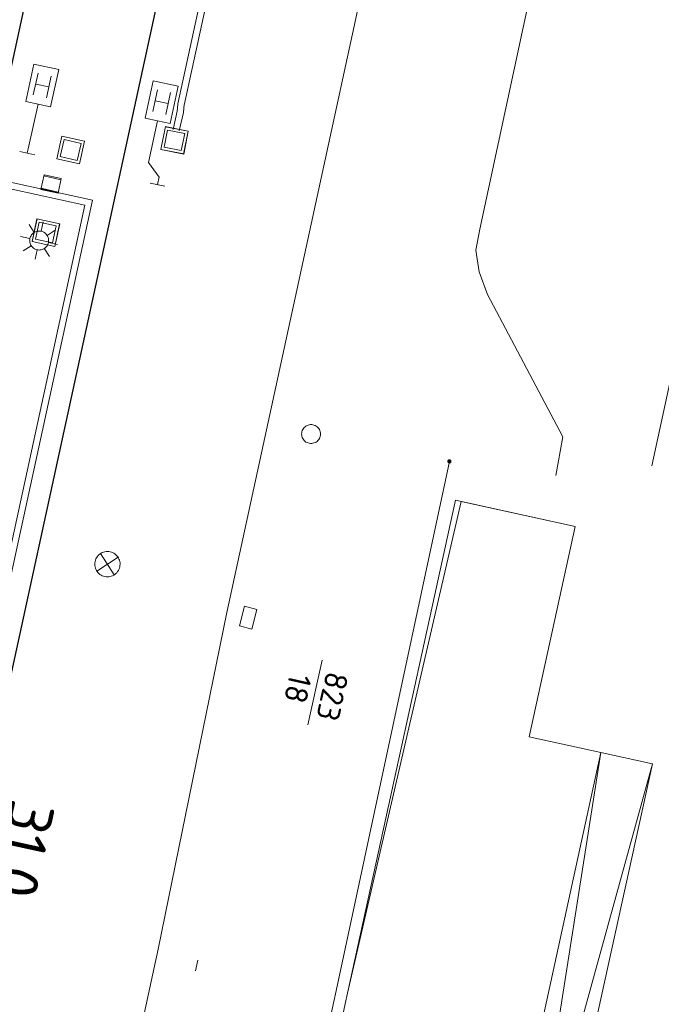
# Model space of a CAD drawing. Header units: metres. Extents: x 3425540 to 3446143, y 5432760 to 5444637.
# Tile 180 of 256: x 3436016 to 3436067, y 5440220 to 5440298. Entities that reach past the tile are written whole.
import ezdxf
from ezdxf.enums import TextEntityAlignment as Align

# ---------------------------------------------------------------- set-up
doc = ezdxf.new("R2010")
doc.units = ezdxf.units.M
for name, color, linetype, lineweight in [('B_Bestand', 9, 'Continuous', 18), ('B_Flurgrenzen', 9, 'Continuous', 18), ('B_Gleisachse', 9, 'Continuous', 25), ('B_Kilometrierung', 9, 'Continuous', 25), ('Bestand Kabeltröge', 9, 'Continuous', 18), ('Bestand_Neu_Strecke 3433', 9, 'Continuous', 18)]:
    doc.layers.add(name, color=color, linetype=linetype, lineweight=lineweight)
doc.styles.get("Standard").update_dxf_attribs({"font": 'isocpeur.ttf'})

msp = doc.modelspace()

# ---------------------------------------------------------------- linework, layer by layer
at = {"layer": 'B_Bestand'}
for p, q in [((3436017.22, 5440292.29), (3436017.599, 5440294.012)), ((3436018.253, 5440292.062), (3436018.632, 5440293.785)), ((3436017.409, 5440293.151), (3436018.442, 5440292.923)), ((3436026.657, 5440290.973), (3436027.026, 5440292.698)), ((3436026.841, 5440291.836), (3436027.876, 5440291.614)), ((3436027.691, 5440290.752), (3436028.06, 5440292.477)), ((3436027.301, 5440287.976), (3436027.658, 5440289.783)), ((3436027.305, 5440287.975), (3436027.662, 5440289.783)), ((3436027.572, 5440288.161), (3436027.839, 5440289.509)), ((3436027.653, 5440289.777), (3436029.461, 5440289.419)), ((3436027.654, 5440289.784), (3436029.462, 5440289.427)), ((3436027.654, 5440289.78), (3436029.462, 5440289.423)), ((3436027.839, 5440289.509), (3436029.187, 5440289.242)), ((3436019.072, 5440287.238), (3436019.47, 5440289.037)), ((3436019.076, 5440287.237), (3436019.474, 5440289.036)), ((3436019.08, 5440287.236), (3436019.478, 5440289.035)), ((3436019.351, 5440287.416), (3436019.648, 5440288.758)), ((3436019.469, 5440289.029), (3436021.268, 5440288.631)), ((3436019.47, 5440289.037), (3436021.27, 5440288.639)), ((3436019.47, 5440289.033), (3436021.269, 5440288.635)), ((3436019.648, 5440288.758), (3436020.99, 5440288.461)), ((3436029.187, 5440289.242), (3436028.92, 5440287.894)), ((3436029.455, 5440289.428), (3436029.097, 5440287.62)), ((3436029.458, 5440289.427), (3436029.101, 5440287.62)), ((3436029.462, 5440289.427), (3436029.105, 5440287.619)), ((3436016.745, 5440287.678), (3436016.874, 5440288.264)), ((3436020.99, 5440288.461), (3436020.693, 5440287.119)), ((3436021.262, 5440288.64), (3436020.864, 5440286.841)), ((3436021.266, 5440288.64), (3436020.868, 5440286.84)), ((3436021.27, 5440288.639), (3436020.871, 5440286.839)), ((3436029.105, 5440287.619), (3436027.297, 5440287.976)), ((3436029.106, 5440287.627), (3436027.298, 5440287.984)), ((3436029.106, 5440287.623), (3436027.298, 5440287.98)), ((3436028.92, 5440287.894), (3436027.572, 5440288.161)), ((3436016.159, 5440287.807), (3436017.331, 5440287.549)), ((3436020.871, 5440286.839), (3436019.072, 5440287.238)), ((3436020.872, 5440286.843), (3436019.073, 5440287.241)), ((3436020.873, 5440286.847), (3436019.074, 5440287.245)), ((3436020.693, 5440287.119), (3436019.351, 5440287.416)), ((3436027.165, 5440285.789), (3436026.336, 5440286.945)), ((3436018.058, 5440285.887), (3436019.405, 5440285.583)), ((3436027.039, 5440285.203), (3436027.164, 5440285.789)), ((3436017.834, 5440284.913), (3436019.194, 5440284.605)), ((3436026.452, 5440285.328), (3436027.625, 5440285.077)), ((3436017.115, 5440280.706), (3436017.507, 5440282.507)), ((3436017.119, 5440280.706), (3436017.511, 5440282.506)), ((3436017.122, 5440280.705), (3436017.514, 5440282.505)), ((3436017.505, 5440282.499), (3436019.306, 5440282.108)), ((3436017.506, 5440282.503), (3436019.307, 5440282.111)), ((3436017.507, 5440282.507), (3436019.307, 5440282.115)), ((3436017.274, 5440281.424), (3436016.881, 5440282.055)), ((3436017.394, 5440280.885), (3436017.686, 5440282.228)), ((3436017.686, 5440282.228), (3436019.029, 5440281.936)), ((3436017.841, 5440281.529), (3436018.002, 5440282.255)), ((3436019.029, 5440281.936), (3436018.736, 5440280.593)), ((3436019.3, 5440282.117), (3436018.908, 5440280.316)), ((3436019.304, 5440282.116), (3436018.912, 5440280.315)), ((3436019.307, 5440282.115), (3436018.916, 5440280.315)), ((3436016.94, 5440280.954), (3436016.213, 5440281.114)), ((3436018.323, 5440281.192), (3436018.945, 5440281.599)), ((3436017.042, 5440280.375), (3436016.422, 5440279.979)), ((3436018.916, 5440280.315), (3436017.115, 5440280.706)), ((3436018.916, 5440280.318), (3436017.116, 5440280.71)), ((3436018.917, 5440280.322), (3436017.117, 5440280.714)), ((3436018.736, 5440280.593), (3436017.394, 5440280.885)), ((3436018.091, 5440280.143), (3436018.486, 5440279.523)), ((3436018.427, 5440280.625), (3436019.143, 5440280.467)), ((3436017.512, 5440280.041), (3436017.354, 5440279.326)), ((3436042.059, 5440221.319), (3436050.586, 5440260.274)), ((3436051.044, 5440260.174), (3436042.068, 5440221.317)), ((3436050.586, 5440260.274), (3436060.062, 5440258.2)), ((3436060.062, 5440258.2), (3436051.044, 5440260.174)), ((3436056.42, 5440241.566), (3436060.062, 5440258.2)), ((3436060.062, 5440258.2), (3436056.421, 5440241.566)), ((3436022.54, 5440256.059), (3436023.616, 5440254.376)), ((3436023.916, 5440255.76), (3436022.239, 5440254.675)), ((3436040.065, 5440247.619), (3436038.921, 5440242.525)), ((3436062.094, 5440240.324), (3436056.42, 5440241.566)), ((3436056.421, 5440241.566), (3436062.094, 5440240.324)), ((3436062.094, 5440240.324), (3436057.2, 5440217.972)), ((3436057.205, 5440217.971), (3436062.094, 5440240.324)), ((3436058.511, 5440217.682), (3436062.094, 5440240.324)), ((3436062.094, 5440240.324), (3436066.163, 5440239.429)), ((3436066.163, 5440239.429), (3436060.069, 5440217.338)), ((3436066.163, 5440239.429), (3436061.249, 5440217.077)), ((3436030.047, 5440223.085), (3436030.23, 5440223.934)), ((3436041.873, 5440220.471), (3436042.059, 5440221.319)), ((3436042.068, 5440221.317), (3436041.873, 5440220.471)), ((3436033.458, 5440182.039), (3436041.873, 5440220.471))]:
    msp.add_line(p, q, dxfattribs=at)
for points in [[(3436085.171, 5440439.445), (3436090.826, 5440439.535), (3436090.401, 5440395.071), (3436089.757, 5440383.296), (3436089.157, 5440377.241), (3436087.554, 5440364.553), (3436085.504, 5440352.82), (3436082.389, 5440338.043), (3436066.103, 5440262.973)], [(3436058.521, 5440262.214), (3436059.067, 5440265.284), (3436053.128, 5440276.52), (3436052.469, 5440278.317), (3436052.205, 5440280.014), (3436052.509, 5440281.673), (3436069.121, 5440358.921), (3436069.831, 5440360.74), (3436070.813, 5440362.173), (3436071.944, 5440363.57), (3436080.999, 5440371.372)], [(3436016.874, 5440288.263), (3436017.601, 5440291.561), (3436018.585, 5440291.344), (3436019.235, 5440294.297), (3436017.267, 5440294.73), (3436016.616, 5440291.778), (3436017.601, 5440291.561)], [(3436026.336, 5440286.945), (3436027.042, 5440290.247), (3436028.028, 5440290.036), (3436028.66, 5440292.992), (3436026.689, 5440293.414), (3436026.057, 5440290.457), (3436027.042, 5440290.247)], [(3436019.426, 5440285.679), (3436018.08, 5440285.985), (3436017.812, 5440284.817), (3436019.177, 5440284.528), (3436019.426, 5440285.679)], [(3436009.79, 5440228.453), (3436011.939, 5440238.293), (3436021.892, 5440283.971), (3436015.142, 5440285.439), (3436005.191, 5440239.779), (3436003.045, 5440229.944)], [(3436009.302, 5440228.56), (3436011.45, 5440238.4), (3436021.297, 5440283.589), (3436015.524, 5440284.844), (3436005.68, 5440239.672), (3436003.534, 5440229.837)], [(3436017.52, 5440280.055), (3436017.598, 5440280.042), (3436017.676, 5440280.037), (3436017.755, 5440280.04), (3436017.832, 5440280.052), (3436017.908, 5440280.072), (3436017.982, 5440280.099), (3436018.052, 5440280.134), (3436018.118, 5440280.177), (3436018.18, 5440280.225), (3436018.236, 5440280.281), (3436018.286, 5440280.341), (3436018.329, 5440280.407), (3436018.365, 5440280.476), (3436018.394, 5440280.549), (3436018.415, 5440280.625), (3436018.428, 5440280.702), (3436018.432, 5440280.781), (3436018.429, 5440280.859), (3436018.417, 5440280.937), (3436018.398, 5440281.013), (3436018.37, 5440281.087), (3436018.335, 5440281.157), (3436018.293, 5440281.223), (3436018.244, 5440281.284), (3436018.189, 5440281.34), (3436018.128, 5440281.39), (3436018.063, 5440281.434), (3436017.993, 5440281.47), (3436017.92, 5440281.498), (3436017.844, 5440281.519), (3436017.767, 5440281.532), (3436017.688, 5440281.537), (3436017.61, 5440281.534), (3436017.532, 5440281.522), (3436017.456, 5440281.502), (3436017.383, 5440281.475), (3436017.313, 5440281.44), (3436017.246, 5440281.398), (3436017.185, 5440281.348), (3436017.129, 5440281.293), (3436017.079, 5440281.233), (3436017.036, 5440281.167), (3436017, 5440281.098), (3436016.971, 5440281.025), (3436016.95, 5440280.949), (3436016.937, 5440280.871), (3436016.932, 5440280.793), (3436016.936, 5440280.715), (3436016.947, 5440280.637), (3436016.967, 5440280.561), (3436016.995, 5440280.487), (3436017.03, 5440280.417), (3436017.072, 5440280.351), (3436017.121, 5440280.29), (3436017.176, 5440280.234), (3436017.237, 5440280.184), (3436017.302, 5440280.14), (3436017.372, 5440280.104), (3436017.445, 5440280.076), (3436017.52, 5440280.055)], [(3436022.865, 5440254.239), (3436022.968, 5440254.222), (3436023.073, 5440254.216), (3436023.177, 5440254.221), (3436023.281, 5440254.237), (3436023.382, 5440254.264), (3436023.48, 5440254.301), (3436023.573, 5440254.348), (3436023.661, 5440254.405), (3436023.743, 5440254.47), (3436023.817, 5440254.544), (3436023.883, 5440254.625), (3436023.941, 5440254.713), (3436023.989, 5440254.806), (3436024.027, 5440254.904), (3436024.054, 5440255.004), (3436024.071, 5440255.108), (3436024.077, 5440255.212), (3436024.072, 5440255.317), (3436024.056, 5440255.42), (3436024.03, 5440255.522), (3436023.992, 5440255.62), (3436023.945, 5440255.713), (3436023.888, 5440255.801), (3436023.823, 5440255.883), (3436023.749, 5440255.957), (3436023.668, 5440256.023), (3436023.581, 5440256.081), (3436023.488, 5440256.129), (3436023.39, 5440256.167), (3436023.289, 5440256.194), (3436023.186, 5440256.211), (3436023.081, 5440256.217), (3436022.977, 5440256.212), (3436022.873, 5440256.196), (3436022.772, 5440256.169), (3436022.674, 5440256.132), (3436022.58, 5440256.085), (3436022.492, 5440256.028), (3436022.411, 5440255.963), (3436022.336, 5440255.889), (3436022.27, 5440255.808), (3436022.213, 5440255.721), (3436022.165, 5440255.627), (3436022.127, 5440255.53), (3436022.099, 5440255.429), (3436022.082, 5440255.325), (3436022.077, 5440255.221), (3436022.082, 5440255.116), (3436022.098, 5440255.013), (3436022.124, 5440254.911), (3436022.161, 5440254.814), (3436022.208, 5440254.72), (3436022.265, 5440254.632), (3436022.331, 5440254.551), (3436022.404, 5440254.476), (3436022.485, 5440254.41), (3436022.573, 5440254.352), (3436022.666, 5440254.304), (3436022.764, 5440254.267), (3436022.865, 5440254.239)], [(3436034.89, 5440251.643), (3436034.49, 5440250.093), (3436033.515, 5440250.345), (3436033.914, 5440251.894), (3436034.89, 5440251.643)]]:
    msp.add_lwpolyline(points, dxfattribs=at)
at = {"layer": 'B_Flurgrenzen'}
for p, q in [((3436050.112, 5440263.338), (3436041.16, 5440221.518)), ((3436041.16, 5440221.518), (3436040.978, 5440220.669)), ((3436040.978, 5440220.669), (3436033.925, 5440188.269))]:
    msp.add_line(p, q, dxfattribs=at)
for points in [[(3436039.928, 5440265.5), (3436039.922, 5440265.594), (3436039.904, 5440265.683), (3436039.875, 5440265.778), (3436039.834, 5440265.86), (3436039.78, 5440265.937), (3436039.721, 5440266.014), (3436039.656, 5440266.079), (3436039.58, 5440266.132), (3436039.497, 5440266.179), (3436039.408, 5440266.209), (3436039.32, 5440266.232), (3436039.225, 5440266.244), (3436039.131, 5440266.244), (3436039.036, 5440266.232), (3436038.948, 5440266.209), (3436038.859, 5440266.179), (3436038.776, 5440266.132), (3436038.7, 5440266.079), (3436038.635, 5440266.014), (3436038.576, 5440265.937), (3436038.522, 5440265.86), (3436038.481, 5440265.778), (3436038.452, 5440265.683), (3436038.434, 5440265.594), (3436038.428, 5440265.5), (3436038.434, 5440265.406), (3436038.452, 5440265.317), (3436038.481, 5440265.222), (3436038.522, 5440265.14), (3436038.576, 5440265.063), (3436038.635, 5440264.986), (3436038.7, 5440264.921), (3436038.776, 5440264.868), (3436038.859, 5440264.821), (3436038.948, 5440264.791), (3436039.036, 5440264.768), (3436039.131, 5440264.756), (3436039.225, 5440264.756), (3436039.32, 5440264.768), (3436039.408, 5440264.791), (3436039.497, 5440264.821), (3436039.58, 5440264.868), (3436039.656, 5440264.921), (3436039.721, 5440264.986), (3436039.78, 5440265.063), (3436039.834, 5440265.14), (3436039.875, 5440265.222), (3436039.904, 5440265.317), (3436039.922, 5440265.406), (3436039.928, 5440265.5)], [(3436050.237, 5440263.338), (3436050.236, 5440263.354), (3436050.233, 5440263.369), (3436050.228, 5440263.384), (3436050.221, 5440263.398), (3436050.213, 5440263.412), (3436050.204, 5440263.424), (3436050.192, 5440263.434), (3436050.179, 5440263.443), (3436050.165, 5440263.451), (3436050.15, 5440263.457), (3436050.136, 5440263.461), (3436050.12, 5440263.463), (3436050.104, 5440263.463), (3436050.088, 5440263.461), (3436050.074, 5440263.457), (3436050.059, 5440263.451), (3436050.045, 5440263.443), (3436050.032, 5440263.434), (3436050.02, 5440263.424), (3436050.011, 5440263.412), (3436050.003, 5440263.398), (3436049.996, 5440263.384), (3436049.991, 5440263.369), (3436049.988, 5440263.354), (3436049.987, 5440263.338), (3436049.988, 5440263.322), (3436049.991, 5440263.307), (3436049.996, 5440263.292), (3436050.003, 5440263.278), (3436050.011, 5440263.264), (3436050.02, 5440263.252), (3436050.032, 5440263.242), (3436050.045, 5440263.233), (3436050.059, 5440263.225), (3436050.074, 5440263.219), (3436050.088, 5440263.215), (3436050.104, 5440263.213), (3436050.12, 5440263.213), (3436050.136, 5440263.215), (3436050.15, 5440263.219), (3436050.165, 5440263.225), (3436050.179, 5440263.233), (3436050.192, 5440263.242), (3436050.204, 5440263.252), (3436050.213, 5440263.264), (3436050.221, 5440263.278), (3436050.228, 5440263.292), (3436050.233, 5440263.307), (3436050.236, 5440263.322), (3436050.237, 5440263.338)], [(3436050.212, 5440263.338), (3436050.211, 5440263.352), (3436050.208, 5440263.366), (3436050.204, 5440263.378), (3436050.198, 5440263.391), (3436050.189, 5440263.403), (3436050.179, 5440263.413), (3436050.168, 5440263.422), (3436050.156, 5440263.429), (3436050.143, 5440263.433), (3436050.13, 5440263.436), (3436050.116, 5440263.438), (3436050.101, 5440263.437), (3436050.087, 5440263.435), (3436050.075, 5440263.432), (3436050.062, 5440263.425), (3436050.05, 5440263.417), (3436050.04, 5440263.408), (3436050.03, 5440263.397), (3436050.023, 5440263.385), (3436050.018, 5440263.372), (3436050.014, 5440263.359), (3436050.012, 5440263.345), (3436050.012, 5440263.331), (3436050.014, 5440263.317), (3436050.018, 5440263.304), (3436050.023, 5440263.291), (3436050.03, 5440263.279), (3436050.04, 5440263.268), (3436050.05, 5440263.259), (3436050.062, 5440263.251), (3436050.075, 5440263.244), (3436050.087, 5440263.241), (3436050.101, 5440263.239), (3436050.116, 5440263.238), (3436050.13, 5440263.24), (3436050.143, 5440263.243), (3436050.156, 5440263.247), (3436050.168, 5440263.254), (3436050.179, 5440263.263), (3436050.189, 5440263.273), (3436050.198, 5440263.285), (3436050.204, 5440263.298), (3436050.208, 5440263.31), (3436050.211, 5440263.324), (3436050.212, 5440263.338)], [(3436050.188, 5440263.338), (3436050.187, 5440263.35), (3436050.184, 5440263.362), (3436050.179, 5440263.373), (3436050.173, 5440263.383), (3436050.164, 5440263.393), (3436050.155, 5440263.4), (3436050.144, 5440263.407), (3436050.133, 5440263.411), (3436050.121, 5440263.413), (3436050.109, 5440263.414), (3436050.097, 5440263.412), (3436050.085, 5440263.409), (3436050.075, 5440263.404), (3436050.064, 5440263.397), (3436050.055, 5440263.388), (3436050.048, 5440263.378), (3436050.042, 5440263.368), (3436050.038, 5440263.356), (3436050.036, 5440263.344), (3436050.036, 5440263.332), (3436050.038, 5440263.32), (3436050.042, 5440263.308), (3436050.048, 5440263.298), (3436050.055, 5440263.288), (3436050.064, 5440263.279), (3436050.074, 5440263.272), (3436050.085, 5440263.267), (3436050.097, 5440263.264), (3436050.109, 5440263.262), (3436050.121, 5440263.263), (3436050.133, 5440263.265), (3436050.144, 5440263.269), (3436050.155, 5440263.276), (3436050.164, 5440263.283), (3436050.173, 5440263.293), (3436050.179, 5440263.303), (3436050.184, 5440263.314), (3436050.187, 5440263.326), (3436050.188, 5440263.338)], [(3436050.163, 5440263.338), (3436050.162, 5440263.348), (3436050.159, 5440263.358), (3436050.154, 5440263.367), (3436050.148, 5440263.374), (3436050.141, 5440263.38), (3436050.132, 5440263.385), (3436050.122, 5440263.388), (3436050.112, 5440263.389), (3436050.102, 5440263.388), (3436050.092, 5440263.385), (3436050.083, 5440263.38), (3436050.076, 5440263.374), (3436050.07, 5440263.367), (3436050.065, 5440263.358), (3436050.062, 5440263.348), (3436050.061, 5440263.338), (3436050.062, 5440263.328), (3436050.065, 5440263.318), (3436050.07, 5440263.309), (3436050.076, 5440263.302), (3436050.083, 5440263.296), (3436050.092, 5440263.291), (3436050.102, 5440263.288), (3436050.112, 5440263.287), (3436050.122, 5440263.288), (3436050.132, 5440263.291), (3436050.141, 5440263.296), (3436050.148, 5440263.302), (3436050.154, 5440263.309), (3436050.159, 5440263.318), (3436050.162, 5440263.328), (3436050.163, 5440263.338)], [(3436050.139, 5440263.338), (3436050.138, 5440263.345), (3436050.135, 5440263.352), (3436050.13, 5440263.358), (3436050.124, 5440263.362), (3436050.117, 5440263.364), (3436050.11, 5440263.365), (3436050.103, 5440263.363), (3436050.096, 5440263.36), (3436050.091, 5440263.355), (3436050.087, 5440263.349), (3436050.085, 5440263.342), (3436050.085, 5440263.334), (3436050.087, 5440263.327), (3436050.091, 5440263.321), (3436050.096, 5440263.316), (3436050.103, 5440263.313), (3436050.11, 5440263.311), (3436050.117, 5440263.312), (3436050.124, 5440263.314), (3436050.13, 5440263.318), (3436050.135, 5440263.324), (3436050.138, 5440263.331), (3436050.139, 5440263.338)]]:
    msp.add_lwpolyline(points, dxfattribs=at)
at = {"layer": 'B_Gleisachse'}
for p, q in [((3436039.66, 5440357.687), (3436011.425, 5440228.092)), ((3436022.174, 5440325.341), (3436001.466, 5440230.293))]:
    msp.add_line(p, q, dxfattribs=at)
at = {"layer": 'Bestand Kabeltröge'}
for p, q in [((3436035.462, 5440322.816), (3436028.651, 5440291.599)), ((3436035.95, 5440322.71), (3436029.139, 5440291.493)), ((3436028.646, 5440291.566), (3436028.598, 5440290.976)), ((3436029.144, 5440291.526), (3436029.096, 5440290.936)), ((3436028.604, 5440291.013), (3436028.263, 5440289.56)), ((3436029.09, 5440290.899), (3436028.749, 5440289.446))]:
    msp.add_line(p, q, dxfattribs=at)
at = {"layer": 'Bestand_Neu_Strecke 3433'}
for p, q in [((3436053.793, 5440349.505), (3436032.529, 5440251.405)), ((3436032.529, 5440251.405), (3436027.087, 5440224.787)), ((3436027.087, 5440224.787), (3436011.599, 5440153.602))]:
    msp.add_line(p, q, dxfattribs=at)

# ---------------------------------------------------------------- texts
at = {"layer": 'B_Flurgrenzen'}
msp.add_text('18', height=1.8, rotation=257.3358, dxfattribs=at).set_placement((3436039.006, 5440245.181), align=Align.TOP_CENTER)
msp.add_text('823', height=1.8, rotation=257.3358, dxfattribs=at).set_placement((3436039.982, 5440244.963), align=Align.CENTER)
at = {"layer": 'B_Kilometrierung'}
msp.add_text('31.0', height=3.499, rotation=257.70913, dxfattribs=at).set_placement((3436016.428, 5440232.679), align=Align.MIDDLE)

doc.saveas('drawing.dxf')
